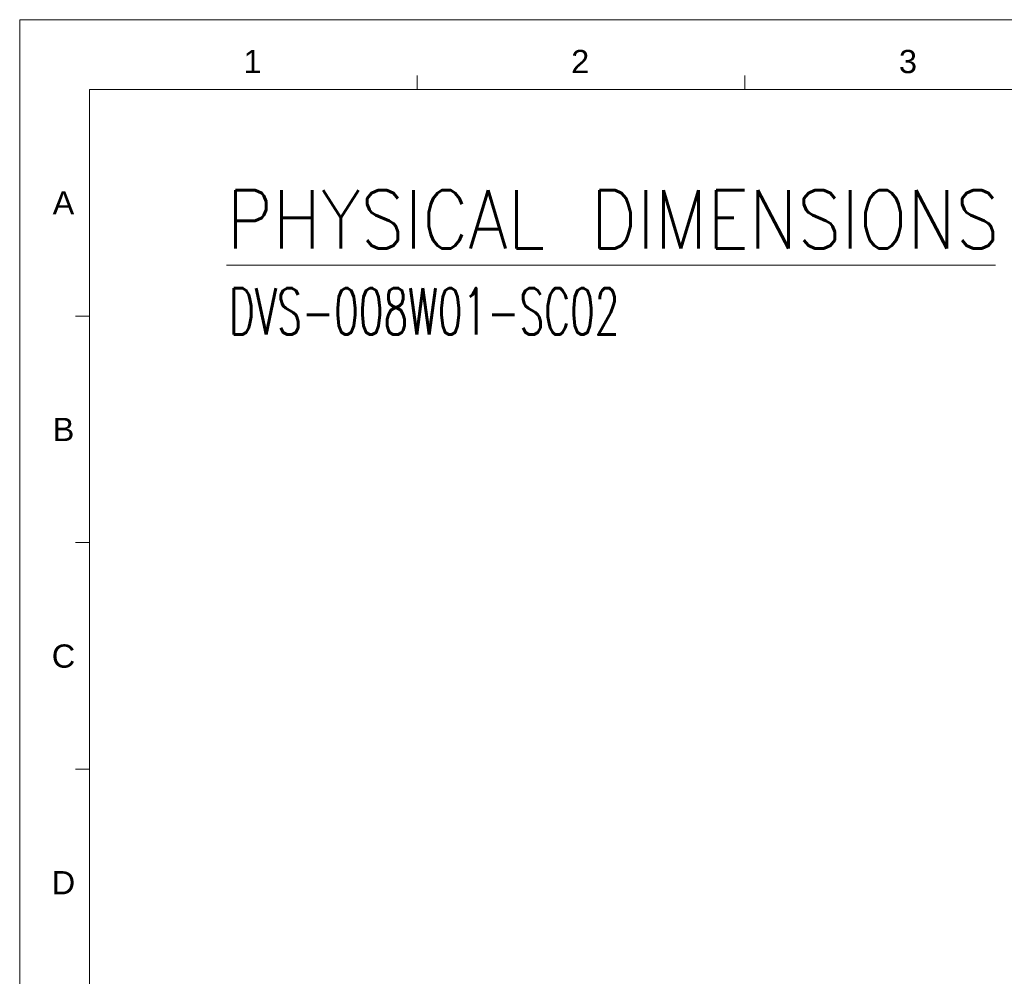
# Model space of a CAD drawing. Extents: x 889 to 1780, y -51 to 579.
# Tile 7 of 20: x 889 to 1206, y 271 to 579. Entities that reach past the tile are written whole.
import ezdxf
from ezdxf.enums import TextEntityAlignment as Align

# ---------------------------------------------------------------- set-up
doc = ezdxf.new("R2010")
doc.units = 0
doc.header["$LTSCALE"] = 2
doc.header["$MEASUREMENT"] = 0
doc.layers.get('0').update_dxf_attribs({"linetype": 'CONTINUOUS'})
doc.styles.get("Standard").update_dxf_attribs({"font": 'txt.shx', "width": 0.75, "oblique": 15})
doc.styles.add('TEXTSTYLE_1', font='ARIAL.TTF')

msp = doc.modelspace()

# ---------------------------------------------------------------- linework, layer by layer
at = {"linetype": 'Continuous', "lineweight": 5}
for p, q in [((888.791, 579.41), (1779.791, 579.41)), ((888.791, 579.41), (888.791, -50.59)), ((1017.041, 556.91), (1017.041, 561.41)), ((1122.791, 556.91), (1122.791, 561.41)), ((911.291, 556.91), (1757.291, 556.91)), ((911.291, 556.91), (911.291, -28.09)), ((911.291, 483.785), (906.791, 483.785)), ((911.291, 410.66), (906.791, 410.66)), ((911.291, 337.535), (906.791, 337.535))]:
    msp.add_line(p, q, dxfattribs=at)
at = {"color": 0, "linetype": 'Continuous', "lineweight": 5}
msp.add_line((955.561, 500.181), (1203.649, 500.181), dxfattribs=at)

# ---------------------------------------------------------------- texts
at = {"linetype": 'Continuous', "lineweight": 5, "style": 'TEXTSTYLE_1'}
for s, p in [('1', (963.885, 562.167)), ('2', (1069.635, 562.167)), ('3', (1175.385, 562.167)), ('A', (902.917, 516.551)), ('B', (902.917, 443.426)), ('C', (902.917, 370.301)), ('D', (902.917, 297.176))]:
    msp.add_text(s, height=7.5, dxfattribs=at).set_placement(p, align=Align.CENTER)
at = {"color": 0, "linetype": 'Continuous', "lineweight": 5}
for s, height, width, p, p2 in [('PHYSICAL DIMENSIONS', 18.75, 0.75283, (955.548, 505.595), (1204.923, 505.595)), ('DVS-008W01-SC02', 15, 0.586047, (956.306, 477.781), (1082.306, 477.781))]:
    msp.add_text(s, height=height, dxfattribs=dict(at, width=width)).set_placement(p, p2, align=Align.FIT)

doc.saveas('drawing.dxf')
